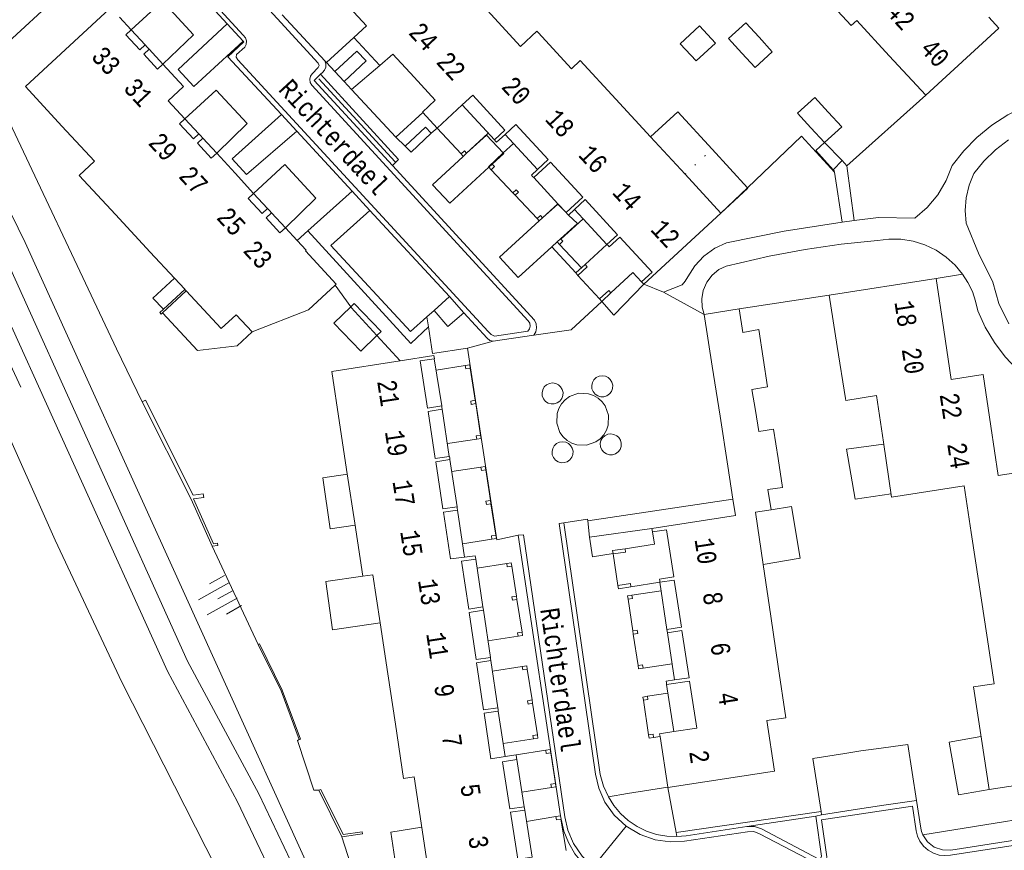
# Model space of a CAD drawing. Header units: metres. Extents: x 196790 to 198335, y 354523 to 356036.
# Tile 38 of 105: x 197385 to 197479, y 354822 to 354901. Entities that reach past the tile are written whole.
import ezdxf

# ---------------------------------------------------------------- set-up
doc = ezdxf.new("R2010")
doc.units = ezdxf.units.M
for name, pattern in [('DGN Style 1', [1.160006, 0.00193, -1.158076]), ('DGN Style 2', [186.027128, 111.616277, -74.410851]), ('DGN Style 3', [260.437979, 186.027128, -74.410851])]:
    doc.linetypes.add(name, pattern=pattern)
for name, color, linetype, lineweight in [('afdak', 252, 'DGN Style 2', 18), ('bij- of bedrijfsgebouw', 252, 'Continuous', 18), ('carport', 252, 'Continuous', 18), ('cultuurscheiding', 252, 'Continuous', 18), ('heg of haag', 252, 'Continuous', 18), ('hoofdgebouw', 252, 'Continuous', 18), ('hoofdgebouw maaiveld', 252, 'Continuous', 18), ('huisnummer BAG', 252, 'Continuous', 18), ('kant keiverharding', 252, 'Continuous', 18), ('kant klinkerverharding', 252, 'Continuous', 18), ('kant muur (extern)', 252, 'Continuous', 18), ('kant stolverharding', 252, 'Continuous', 18), ('kant tegelverharding', 252, 'Continuous', 18), ('kant water', 252, 'Continuous', 18), ('molgoot', 252, 'DGN Style 3', 18), ('overbouw', 252, 'Continuous', 18), ('overige afscheidingen', 252, 'Continuous', 18), ('schutting', 252, 'Continuous', 18), ('straatnaam', 252, 'Continuous', 18), ('T22_brandgang', 252, 'DGN Style 2', 18), ('taludsymbool', 252, 'Continuous', 18), ('tuinhuis', 252, 'DGN Style 2', 18), ('tussenmuur WOZ', 252, 'DGN Style 1', 18), ('vlakafsluiter grijs', 252, 'DGN Style 2', 18), ('vlakafsluiter groen', 252, 'DGN Style 2', 18)]:
    doc.layers.add(name, color=color, linetype=linetype, lineweight=lineweight)
doc.styles.add('Style-Courier New', font='cour.ttf')

# ---------------------------------------------------------------- blocks, each defined once
blk = doc.blocks.new('TA')
at = {"layer": 'taludsymbool', "linetype": 'Continuous', "lineweight": 0}
for p, q in [((-0.5, 0), (-0.5, -0.5)), ((-0.25, 0), (-0.25, -1)), ((0, 0), (0, -0.5)), ((0.25, 0), (0.25, -1)), ((0.5, 0), (0.5, -0.5))]:
    blk.add_line(p, q, dxfattribs=at)

msp = doc.modelspace()

# ---------------------------------------------------------------- linework, layer by layer
at = {"layer": 'afdak'}
msp.add_line((197451.118, 354888.916), (197454.466, 354885.263), dxfattribs=at)
at = {"layer": 'afdak', "flags": 128}
for points in [[(197445.261, 354890.105), (197447.853, 354892.48), (197451.118, 354888.916)], [(197454.466, 354885.263), (197454.512, 354885.212), (197451.944, 354882.859)], [(197399.022, 354873.719), (197398.037, 354874.792), (197400.077, 354876.663)], [(197399.022, 354873.719), (197398.682, 354873.404), (197398.818, 354873.257), (197398.957, 354873.386)], [(197398.957, 354873.386), (197402.276, 354869.809), (197406.028, 354870.241), (197407.463, 354871.566)], [(197468.101, 354856.194), (197464.688, 354855.693), (197463.877, 354860.431), (197467.39, 354860.931)], [(197416.486, 354858.082), (197414.154, 354857.72), (197414.846, 354852.869), (197417.218, 354853.237)], [(197455.967, 354849.49), (197459.478, 354850.09), (197458.638, 354855.008), (197456.713, 354854.679)], [(197417.95, 354848.391), (197414.446, 354847.886), (197415.085, 354843.288), (197419.595, 354843.961)], [(197477.394, 354828.147), (197474.485, 354827.631), (197473.598, 354832.629), (197476.629, 354833.167)], [(197423.564, 354824.548), (197420.599, 354824.1), (197421.291, 354819.512), (197424.257, 354819.96)]]:
    msp.add_lwpolyline(points, dxfattribs=at)
at = {"layer": 'bij- of bedrijfsgebouw'}
for p, q in [((197461.761, 354889.562), (197460.483, 354890.946)), ((197450.37, 354873.233), (197453.672, 354873.759)), ((197453.672, 354873.759), (197454.031, 354871.505)), ((197451.126, 354868.335), (197450.37, 354873.233)), ((197451.858, 354863.587), (197451.126, 354868.335)), ((197452.592, 354858.833), (197451.858, 354863.587)), ((197453.077, 354855.688), (197452.592, 354858.833)), ((197453.317, 354854.134), (197453.077, 354855.688)), ((197463.719, 354831.556), (197460.678, 354831.076)), ((197469.692, 354832.422), (197466.666, 354831.996)), ((197470.501, 354827.108), (197469.692, 354832.422)), ((197460.678, 354831.076), (197461.444, 354826.047)), ((197467.421, 354826.639), (197470.501, 354827.108)), ((197461.444, 354826.047), (197461.491, 354825.736)), ((197461.491, 354825.736), (197464.503, 354826.195)), ((197464.503, 354826.195), (197467.421, 354826.639))]:
    msp.add_line(p, q, dxfattribs=at)
at = {"layer": 'bij- of bedrijfsgebouw', "flags": 128}
for points in [[(197453.929, 354898.044), (197452.666, 354899.423), (197454.307, 354900.923), (197455.565, 354899.544)], [(197455.565, 354899.544), (197456.822, 354898.165), (197455.191, 354896.665), (197453.929, 354898.044)], [(197460.483, 354890.946), (197459.205, 354892.329), (197460.846, 354893.839), (197462.13, 354892.445)], [(197462.13, 354892.445), (197463.414, 354891.051), (197461.761, 354889.562)], [(197455.966, 354869.082), (197455.552, 354871.806), (197454.031, 354871.505)], [(197455.211, 354864.105), (197454.893, 354866.095), (197456.379, 354866.357), (197455.966, 354869.082)], [(197457.367, 354859.57), (197456.945, 354862.334), (197455.528, 354862.114), (197455.211, 354864.105)], [(197457.367, 354859.57), (197457.789, 354856.805), (197456.404, 354856.618), (197456.713, 354854.679), (197455.238, 354854.452)], [(197466.666, 354831.996), (197465.221, 354831.793), (197463.719, 354831.556)]]:
    msp.add_lwpolyline(points, dxfattribs=at)
at = {"layer": 'carport'}
for p, q in [((197425.006, 354890.921), (197427.276, 354888.471)), ((197427.809, 354888.529), (197429.862, 354890.432)), ((197432.244, 354889.467), (197431.282, 354888.562)), ((197427.276, 354888.471), (197427.494, 354888.237)), ((197427.494, 354888.237), (197427.809, 354888.529)), ((197429.912, 354887.208), (197430.13, 354886.973)), ((197430.13, 354886.973), (197432.202, 354884.776)), ((197432.202, 354884.776), (197432.419, 354884.541)), ((197432.419, 354884.541), (197434.491, 354882.344)), ((197436.454, 354883.717), (197435.024, 354882.401)), ((197434.491, 354882.344), (197434.709, 354882.109)), ((197434.709, 354882.109), (197435.024, 354882.401)), ((197436.753, 354880.387), (197438.864, 354882.314)), ((197436.729, 354880.413), (197436.414, 354880.121)), ((197436.753, 354880.387), (197436.729, 354880.413)), ((197436.414, 354880.121), (197436.632, 354879.886)), ((197436.632, 354879.886), (197438.697, 354877.665)), ((197424.906, 354867.95), (197427.673, 354868.378)), ((197428.149, 354868.131), (197428.62, 354865.082)), ((197428.672, 354864.766), (197428.62, 354865.082)), ((197428.672, 354864.766), (197429.134, 354861.782)), ((197425.98, 354860.966), (197428.762, 354861.397)), ((197426.396, 354858.313), (197429.156, 354858.74)), ((197429.632, 354858.493), (197430.069, 354855.578)), ((197430.12, 354855.262), (197430.069, 354855.578)), ((197430.12, 354855.262), (197430.583, 354852.278)), ((197427.41, 354851.459), (197430.211, 354851.893)), ((197428.806, 354849.131), (197431.618, 354849.589)), ((197432.094, 354849.343), (197432.534, 354846.488)), ((197446.276, 354847.005), (197443.502, 354846.573)), ((197432.586, 354846.172), (197432.534, 354846.488)), ((197432.586, 354846.172), (197433.068, 354843.069)), ((197443.125, 354846.191), (197443.58, 354843.205)), ((197443.58, 354843.205), (197443.628, 354842.889)), ((197443.628, 354842.889), (197444.082, 354839.903)), ((197429.831, 354842.24), (197432.695, 354842.684)), ((197447.314, 354840.07), (197444.555, 354839.653)), ((197433.087, 354839.814), (197430.253, 354839.375)), ((197434.015, 354836.637), (197433.563, 354839.567)), ((197444.962, 354836.984), (197446.913, 354837.287)), ((197434.067, 354836.321), (197434.015, 354836.637)), ((197434.529, 354833.337), (197434.067, 354836.321)), ((197444.585, 354836.601), (197445.085, 354833.319)), ((197431.267, 354832.505), (197434.157, 354832.952)), ((197445.558, 354833.069), (197446.171, 354833.165)), ((197435.314, 354831.859), (197432.498, 354831.42)), ((197435.788, 354831.609), (197436.24, 354828.713)), ((197433.056, 354827.893), (197435.864, 354828.331)), ((197436.291, 354825.563), (197433.489, 354825.106)), ((197436.715, 354825.632), (197436.291, 354825.563)), ((197436.767, 354825.316), (197436.715, 354825.632)), ((197436.737, 354825.311), (197436.767, 354825.316)), ((197436.737, 354825.311), (197437.253, 354822.336))]:
    msp.add_line(p, q, dxfattribs=at)
at = {"layer": 'carport', "flags": 128}
for points in [[(197395.976, 354900.245), (197398.933, 354902.978), (197401.87, 354899.787), (197398.989, 354896.984)], [(197401.075, 354891.803), (197404.033, 354894.536), (197406.97, 354891.345), (197404.088, 354888.542)], [(197431.282, 354888.562), (197429.879, 354887.243), (197429.912, 354887.208)], [(197407.595, 354884.727), (197410.553, 354887.46), (197413.489, 354884.269), (197410.608, 354881.466)], [(197427.673, 354868.378), (197428.097, 354868.447), (197428.149, 354868.131)], [(197428.762, 354861.397), (197429.186, 354861.466), (197429.134, 354861.782)], [(197429.156, 354858.74), (197429.58, 354858.809), (197429.632, 354858.493)], [(197430.211, 354851.893), (197430.635, 354851.962), (197430.583, 354852.278)], [(197431.618, 354849.589), (197432.043, 354849.659), (197432.094, 354849.343)], [(197443.502, 354846.573), (197443.077, 354846.507), (197443.125, 354846.191)], [(197432.695, 354842.684), (197433.12, 354842.753), (197433.068, 354843.069)], [(197433.087, 354839.814), (197433.511, 354839.883), (197433.563, 354839.567)], [(197444.555, 354839.653), (197444.131, 354839.587), (197444.082, 354839.903)], [(197444.962, 354836.984), (197444.537, 354836.917), (197444.585, 354836.601)], [(197434.157, 354832.952), (197434.581, 354833.021), (197434.529, 354833.337)], [(197445.085, 354833.319), (197445.133, 354833.003), (197445.558, 354833.069)], [(197435.314, 354831.859), (197435.739, 354831.925), (197435.788, 354831.609)], [(197435.864, 354828.331), (197436.289, 354828.397), (197436.24, 354828.713)]]:
    msp.add_lwpolyline(points, dxfattribs=at)
at = {"layer": 'cultuurscheiding', "flags": 128}
msp.add_lwpolyline([(197372.903, 354903.502), (197373.927, 354903.089), (197376.534, 354899.181), (197385.918, 354880.061), (197416.227, 354813.225), (197418.553, 354809.875)], dxfattribs=at)
at = {"layer": 'heg of haag'}
for p, q in [((197421.025, 354887.714), (197413.765, 354895.59)), ((197394.591, 354869.978), (197397.014, 354864.944))]:
    msp.add_line(p, q, dxfattribs=at)
at = {"layer": 'heg of haag', "flags": 128}
msp.add_lwpolyline([(197412.735, 354881.165), (197422.503, 354870.462), (197424.184, 354872.045)], dxfattribs=at)
at = {"layer": 'hoofdgebouw'}
for p, q in [((197432.93, 354898.675), (197429.76, 354902.115)), ((197395.976, 354900.245), (197394.853, 354901.46)), ((197464.839, 354901.139), (197467.928, 354897.79)), ((197417.109, 354899.514), (197418.338, 354898.187)), ((197397.292, 354898.82), (197397.494, 354898.602)), ((197397.494, 354898.602), (197397.672, 354898.409)), ((197418.338, 354898.187), (197419.566, 354896.86)), ((197467.928, 354897.79), (197471.393, 354894.034)), ((197401.075, 354891.803), (197399.474, 354893.523)), ((197427.38, 354893.121), (197428.383, 354894.051)), ((197445.261, 354890.105), (197441.984, 354893.659)), ((197389.395, 354891.115), (197392.481, 354887.776)), ((197402.392, 354890.378), (197402.553, 354890.203)), ((197402.553, 354890.203), (197402.772, 354889.967)), ((197430.439, 354889.807), (197430.547, 354889.69)), ((197448.549, 354886.54), (197445.261, 354890.105)), ((197405.83, 354886.639), (197404.088, 354888.542)), ((197407.595, 354884.727), (197405.83, 354886.639)), ((197434.075, 354886.34), (197434.183, 354886.223)), ((197451.944, 354882.859), (197448.549, 354886.54)), ((197409.108, 354883.09), (197408.912, 354883.302)), ((197409.108, 354883.09), (197409.292, 354882.891)), ((197437.468, 354882.664), (197438.046, 354883.198)), ((197394.472, 354882.706), (197397.764, 354879.157)), ((197437.251, 354882.899), (197437.359, 354882.782)), ((197437.359, 354882.782), (197437.468, 354882.664)), ((197444.618, 354876.096), (197451.944, 354882.859)), ((197410.608, 354881.466), (197411.722, 354880.257)), ((197441.13, 354879.875), (197441.235, 354879.761)), ((197472.369, 354876.628), (197462.233, 354875.069)), ((197473.096, 354871.774), (197472.369, 354876.628)), ((197401.05, 354875.615), (197401.057, 354875.607)), ((197401.057, 354875.607), (197401.193, 354875.461)), ((197415.343, 354876.021), (197412.809, 354873.679)), ((197444.408, 354876.323), (197444.618, 354876.096)), ((197462.233, 354875.069), (197462.99, 354870.197)), ((197473.803, 354867.057), (197473.096, 354871.774)), ((197462.99, 354870.197), (197463.757, 354865.257)), ((197421.512, 354868.831), (197415.014, 354867.822)), ((197415.014, 354867.822), (197415.749, 354862.955)), ((197466.7, 354865.529), (197467.363, 354861.114)), ((197425.467, 354864.411), (197425.447, 354864.542)), ((197425.495, 354864.226), (197425.467, 354864.411)), ((197415.749, 354862.955), (197416.481, 354858.114)), ((197477.562, 354862.641), (197478.275, 354857.939)), ((197426.223, 354859.449), (197426.201, 354859.595)), ((197417.191, 354853.414), (197416.481, 354858.114)), ((197475.028, 354856.963), (197475.7, 354852.522)), ((197426.926, 354854.844), (197426.907, 354854.969)), ((197426.955, 354854.653), (197426.926, 354854.844)), ((197453.317, 354854.134), (197445.395, 354852.897)), ((197455.238, 354854.452), (197455.967, 354849.49)), ((197445.395, 354852.897), (197445.439, 354852.598)), ((197475.7, 354852.522), (197476.449, 354847.572)), ((197428.675, 354850.008), (197428.651, 354850.166)), ((197455.967, 354849.49), (197456.688, 354844.587)), ((197418.907, 354848.529), (197419.595, 354843.961)), ((197446.157, 354847.802), (197446.131, 354847.977)), ((197476.449, 354847.572), (197477.174, 354842.783)), ((197429.378, 354845.31), (197429.355, 354845.465)), ((197429.401, 354845.15), (197429.378, 354845.31)), ((197419.595, 354843.961), (197420.324, 354839.125)), ((197456.688, 354844.587), (197457.39, 354839.807)), ((197446.849, 354843.176), (197446.826, 354843.332)), ((197446.873, 354843.016), (197446.849, 354843.176)), ((197477.174, 354842.783), (197477.87, 354838.182)), ((197430.084, 354840.525), (197430.061, 354840.682)), ((197430.107, 354840.366), (197430.084, 354840.525)), ((197420.324, 354839.125), (197421.044, 354834.35)), ((197446.792, 354838.094), (197446.765, 354838.261)), ((197477.87, 354838.182), (197475.911, 354837.88)), ((197475.911, 354837.88), (197476.668, 354832.914)), ((197430.789, 354835.746), (197430.766, 354835.899)), ((197430.813, 354835.583), (197430.789, 354835.746)), ((197447.461, 354833.631), (197449.649, 354833.966)), ((197432.583, 354830.972), (197432.549, 354831.15)), ((197422.841, 354829.344), (197423.503, 354824.954)), ((197446.91, 354828.327), (197446.904, 354828.358)), ((197433.298, 354826.325), (197433.271, 354826.493)), ((197433.32, 354826.179), (197433.298, 354826.325)), ((197424.226, 354820.163), (197423.503, 354824.954))]:
    msp.add_line(p, q, dxfattribs=at)
at = {"layer": 'hoofdgebouw', "flags": 128}
for points in [[(197460.904, 354904.365), (197464.318, 354900.661), (197464.839, 354901.139)], [(197416.272, 354902.821), (197418.307, 354900.618), (197417.109, 354899.514)], [(197393.896, 354902.231), (197385.926, 354894.867), (197389.395, 354891.115)], [(197471.393, 354894.034), (197478.336, 354900.41), (197477.379, 354901.441)], [(197437.755, 354896.548), (197434.586, 354899.982), (197434.474, 354900.106), (197432.93, 354898.675)], [(197419.566, 354896.86), (197420.797, 354897.928), (197422.816, 354895.753)], [(197399.474, 354893.523), (197400.933, 354894.881), (197398.989, 354896.984)], [(197441.984, 354893.659), (197438.6, 354897.328), (197437.755, 354896.548)], [(197422.816, 354895.753), (197424.835, 354893.578), (197423.632, 354892.447), (197423.665, 354892.41)], [(197427.38, 354893.121), (197425.006, 354890.921), (197423.665, 354892.41)], [(197430.547, 354889.69), (197430.656, 354889.572), (197431.461, 354890.314)], [(197392.481, 354887.776), (197391.023, 354886.424), (197394.472, 354882.706)], [(197434.54, 354886.987), (197433.966, 354886.457), (197434.075, 354886.34)], [(197411.722, 354880.257), (197412.575, 354879.333), (197412.5, 354879.26), (197415.424, 354876.096), (197415.343, 354876.021)], [(197397.764, 354879.157), (197400.077, 354876.663), (197401.05, 354875.615)], [(197401.193, 354875.461), (197404.512, 354871.883), (197405.947, 354873.208)], [(197412.809, 354873.679), (197407.463, 354871.566), (197405.947, 354873.208)], [(197424.737, 354869.017), (197424.754, 354869.02), (197424.707, 354869.327), (197421.512, 354868.831)], [(197477.562, 354862.641), (197476.821, 354867.527), (197473.803, 354867.057)], [(197463.757, 354865.257), (197463.785, 354865.078), (197466.7, 354865.529)], [(197475.028, 354856.963), (197468.145, 354855.898), (197467.363, 354861.114)], [(197426.201, 354859.595), (197426.177, 354859.756), (197426.16, 354859.753)], [(197478.275, 354857.939), (197485.5, 354859.063), (197485.549, 354858.747)], [(197418.907, 354848.529), (197417.95, 354848.391), (197417.191, 354853.414)], [(197427.591, 354850.189), (197428.627, 354850.324), (197428.651, 354850.166)], [(197457.39, 354839.807), (197458.103, 354834.955), (197456.302, 354834.685)], [(197446.765, 354838.261), (197446.738, 354838.412), (197447.544, 354838.534)], [(197456.302, 354834.685), (197457.037, 354829.875), (197446.91, 354828.327)], [(197486.783, 354834.444), (197487.55, 354829.694), (197477.394, 354828.147), (197476.668, 354832.914)], [(197421.044, 354834.35), (197421.821, 354829.19), (197422.841, 354829.344)], [(197446.904, 354828.358), (197446.171, 354833.165), (197446.13, 354833.428), (197447.461, 354833.631)], [(197431.459, 354831.256), (197432.498, 354831.42), (197432.549, 354831.15)]]:
    msp.add_lwpolyline(points, dxfattribs=at)
at = {"layer": 'hoofdgebouw maaiveld', "flags": 128}
for points in [[(197395.976, 354900.245), (197395.462, 354899.77), (197396.778, 354898.345), (197397.292, 354898.82)], [(197397.672, 354898.409), (197397.158, 354897.934), (197398.475, 354896.509), (197398.989, 354896.984)], [(197428.383, 354894.051), (197431.445, 354890.735), (197430.439, 354889.807)], [(197401.075, 354891.803), (197400.561, 354891.328), (197401.878, 354889.903), (197402.392, 354890.378)], [(197431.461, 354890.314), (197432.483, 354891.258), (197435.558, 354887.927), (197434.54, 354886.987)], [(197402.772, 354889.967), (197402.258, 354889.492), (197403.574, 354888.067), (197404.088, 354888.542)], [(197434.183, 354886.223), (197435.775, 354887.692), (197438.843, 354884.369), (197437.251, 354882.899)], [(197407.595, 354884.727), (197407.081, 354884.252), (197408.398, 354882.827), (197408.912, 354883.302)], [(197438.046, 354883.198), (197439.06, 354884.134), (197442.135, 354880.803), (197441.13, 354879.875)], [(197409.292, 354882.891), (197408.778, 354882.416), (197410.094, 354880.991), (197410.608, 354881.466)], [(197444.408, 354876.323), (197445.413, 354877.251), (197442.345, 354880.575), (197441.34, 354879.647), (197441.235, 354879.761)], [(197425.447, 354864.542), (197424.092, 354864.336), (197423.409, 354868.815), (197424.737, 354869.017)], [(197426.16, 354859.753), (197424.832, 354859.551), (197424.15, 354864.021), (197425.495, 354864.226)], [(197426.907, 354854.969), (197425.562, 354854.764), (197424.879, 354859.244), (197426.223, 354859.449)], [(197427.591, 354850.189), (197426.283, 354850.026), (197425.61, 354854.448), (197426.955, 354854.653)], [(197445.439, 354852.598), (197446.782, 354852.799), (197447.464, 354848.321), (197446.11, 354848.118), (197446.131, 354847.977)], [(197429.355, 354845.465), (197428.004, 354845.266), (197427.335, 354849.803), (197428.675, 354850.008)], [(197446.826, 354843.332), (197448.192, 354843.536), (197447.512, 354848.005), (197446.157, 354847.802)], [(197430.061, 354840.682), (197428.709, 354840.482), (197428.05, 354844.951), (197429.401, 354845.15)], [(197447.544, 354838.534), (197448.922, 354838.742), (197448.239, 354843.221), (197446.873, 354843.016)], [(197430.766, 354835.899), (197429.415, 354835.699), (197428.756, 354840.166), (197430.107, 354840.366)], [(197449.649, 354833.966), (197448.97, 354838.426), (197446.792, 354838.094)], [(197431.459, 354831.256), (197430.111, 354831.037), (197429.47, 354835.385), (197430.813, 354835.583)], [(197433.271, 354826.493), (197431.916, 354826.287), (197431.215, 354830.755), (197432.583, 354830.972)], [(197434.024, 354821.714), (197432.665, 354821.514), (197431.965, 354825.98), (197433.32, 354826.179)]]:
    msp.add_lwpolyline(points, dxfattribs=at)
at = {"layer": 'kant keiverharding', "flags": 128}
for points in [[(197441.442, 354867.056), (197441.6, 354866.801), (197441.675, 354866.511), (197441.66, 354866.211), (197441.557, 354865.929), (197441.376, 354865.691), (197441.131, 354865.517), (197440.846, 354865.423), (197440.546, 354865.418), (197440.258, 354865.502), (197440.008, 354865.668), (197439.819, 354865.901), (197439.707, 354866.179), (197439.682, 354866.478), (197439.748, 354866.771), (197439.897, 354867.031), (197440.117, 354867.235), (197440.387, 354867.365), (197440.684, 354867.409), (197440.98, 354867.363), (197441.25, 354867.231), (197441.442, 354867.056)], [(197436.728, 354866.371), (197436.886, 354866.116), (197436.961, 354865.826), (197436.946, 354865.526), (197436.843, 354865.244), (197436.662, 354865.006), (197436.417, 354864.832), (197436.132, 354864.738), (197435.832, 354864.733), (197435.544, 354864.817), (197435.294, 354864.983), (197435.105, 354865.216), (197434.993, 354865.494), (197434.968, 354865.793), (197435.034, 354866.086), (197435.183, 354866.346), (197435.403, 354866.55), (197435.673, 354866.68), (197435.97, 354866.724), (197436.266, 354866.678), (197436.536, 354866.546), (197436.728, 354866.371)], [(197436.356, 354862.908), (197436.39, 354863.84), (197436.551, 354864.316), (197436.81, 354864.758), (197437.154, 354865.138), (197437.56, 354865.434), (197438.439, 354865.745), (197439.371, 354865.711), (197439.847, 354865.55), (197440.289, 354865.291), (197440.669, 354864.947), (197440.965, 354864.541), (197441.276, 354863.662), (197441.242, 354862.73), (197441.081, 354862.254), (197440.822, 354861.812), (197440.478, 354861.432), (197440.072, 354861.136), (197439.193, 354860.825), (197438.261, 354860.859), (197437.785, 354861.02), (197437.343, 354861.279), (197436.963, 354861.623), (197436.667, 354862.029), (197436.356, 354862.908)], [(197442.253, 354861.543), (197442.411, 354861.288), (197442.486, 354860.998), (197442.471, 354860.698), (197442.368, 354860.416), (197442.187, 354860.178), (197441.942, 354860.004), (197441.657, 354859.91), (197441.357, 354859.905), (197441.069, 354859.989), (197440.819, 354860.155), (197440.63, 354860.388), (197440.518, 354860.666), (197440.493, 354860.965), (197440.559, 354861.258), (197440.708, 354861.518), (197440.928, 354861.722), (197441.198, 354861.852), (197441.495, 354861.896), (197441.791, 354861.85), (197442.061, 354861.718), (197442.253, 354861.543)], [(197437.676, 354860.795), (197437.834, 354860.54), (197437.909, 354860.25), (197437.894, 354859.95), (197437.791, 354859.668), (197437.61, 354859.43), (197437.365, 354859.256), (197437.08, 354859.162), (197436.78, 354859.157), (197436.492, 354859.241), (197436.242, 354859.407), (197436.053, 354859.64), (197435.941, 354859.918), (197435.916, 354860.217), (197435.982, 354860.51), (197436.131, 354860.77), (197436.351, 354860.974), (197436.621, 354861.104), (197436.918, 354861.148), (197437.214, 354861.102), (197437.484, 354860.97), (197437.676, 354860.795)]]:
    msp.add_lwpolyline(points, dxfattribs=at)
at = {"layer": 'kant klinkerverharding'}
for p, q in [((197405.091, 354900.812), (197400.132, 354906.22)), ((197410.303, 354901.678), (197414.347, 354897.313)), ((197406.609, 354899.157), (197405.091, 354900.812)), ((197417.109, 354899.514), (197414.512, 354897.135)), ((197414.512, 354897.135), (197414.347, 354897.313)), ((197415.288, 354896.298), (197416.177, 354895.338)), ((197416.869, 354894.591), (197419.566, 354896.86)), ((197421.082, 354890.044), (197416.869, 354894.591)), ((197423.665, 354892.41), (197421.082, 354890.044)), ((197411.684, 354890.619), (197410.228, 354892.196)), ((197416.937, 354884.932), (197411.684, 354890.619)), ((197421.972, 354889.195), (197423.899, 354891.007)), ((197423.899, 354891.007), (197424.436, 354890.444)), ((197463.448, 354882.002), (197462.72, 354886.725)), ((197464.594, 354882.151), (197463.901, 354887.329)), ((197412.735, 354881.165), (197416.937, 354884.932)), ((197418.633, 354883.095), (197416.937, 354884.932)), ((197418.633, 354883.095), (197426.178, 354874.927)), ((197411.722, 354880.257), (197412.735, 354881.165)), ((197436.414, 354880.121), (197435.901, 354879.653)), ((197435.901, 354879.653), (197438.163, 354877.171)), ((197444.618, 354876.096), (197446.504, 354875.339)), ((197426.178, 354874.927), (197424.716, 354873.605)), ((197426.178, 354874.927), (197427.552, 354873.37)), ((197424.716, 354873.605), (197424.037, 354872.991)), ((197424.184, 354872.045), (197424.037, 354872.991)), ((197427.552, 354873.37), (197429.766, 354870.977)), ((197430.329, 354870.702), (197434.193, 354871.263)), ((197439.312, 354853.634), (197453.077, 354855.688)), ((197439.312, 354853.634), (197439.485, 354852.08)), ((197432.71, 354852.27), (197436.715, 354825.632)), ((197461.491, 354825.736), (197460.938, 354825.614))]:
    msp.add_line(p, q, dxfattribs=at)
at = {"layer": 'kant klinkerverharding', "flags": 128}
for points in [[(197406.609, 354899.157), (197401.918, 354894.88), (197400.418, 354896.468), (197405.091, 354900.812)], [(197410.228, 354892.196), (197405.159, 354897.683), (197406.659, 354899.102), (197406.609, 354899.157)], [(197416.177, 354895.338), (197418.274, 354897.31), (197417.4, 354898.223), (197415.288, 354896.298)], [(197414.347, 354897.313), (197414.457, 354897.033), (197414.455, 354896.71), (197414.33, 354896.411), (197414.119, 354896.197), (197413.937, 354896.032)], [(197420.772, 354887.366), (197413.349, 354895.454), (197413.937, 354896.032)], [(197420.772, 354887.366), (197421.351, 354887.936), (197413.937, 354896.032)], [(197485.99, 354894.286), (197484.248, 354894.051), (197482.51, 354893.621), (197480.809, 354892.996), (197479.178, 354892.181), (197477.647, 354891.189), (197476.245, 354890.042), (197474.992, 354888.763), (197473.905, 354887.381), (197473.332, 354885.941), (197472.531, 354884.592), (197471.528, 354883.386), (197470.364, 354882.363), (197466.893, 354882.418), (197464.594, 354882.151)], [(197410.228, 354892.196), (197405.553, 354888.003), (197406.928, 354886.502), (197411.684, 354890.619)], [(197424.436, 354890.444), (197422.534, 354888.62), (197421.972, 354889.195)], [(197427.809, 354888.529), (197429.707, 354890.264), (197431.282, 354888.562)], [(197479.28, 354872.328), (197478.33, 354874.266), (197477.749, 354876.309), (197476.394, 354879.062), (197475.226, 354881.9), (197475.134, 354883.098), (197475.228, 354884.31), (197475.507, 354885.493), (197475.958, 354886.607), (197476.912, 354887.774), (197478.011, 354888.848), (197479.242, 354889.803)], [(197431.282, 354888.562), (197431.332, 354888.509), (197430.227, 354887.5)], [(197429.912, 354887.208), (197426.204, 354883.792), (197424.582, 354885.55), (197427.494, 354888.237)], [(197463.461, 354887.86), (197463.899, 354887.348), (197463.901, 354887.329)], [(197434.193, 354871.263), (197434.368, 354871.589), (197434.441, 354871.969), (197434.394, 354872.354), (197434.241, 354872.691), (197420.772, 354887.366)], [(197462.72, 354886.725), (197462.698, 354886.865), (197462.604, 354886.946)], [(197424.037, 354872.991), (197422.476, 354871.607), (197414.935, 354879.78), (197418.633, 354883.095)], [(197437.251, 354882.899), (197436.45, 354883.695), (197435.024, 354882.401)], [(197435.901, 354879.653), (197432.704, 354876.739), (197430.93, 354878.664), (197434.709, 354882.109)], [(197436.729, 354880.413), (197438.319, 354881.855), (197437.468, 354882.664)], [(197446.504, 354875.339), (197448.256, 354876.047), (197448.551, 354876.404), (197448.789, 354876.814), (197449.467, 354877.853), (197450.336, 354878.767), (197451.358, 354879.507), (197452.479, 354880.039), (197457.943, 354881.137), (197463.448, 354882.002)], [(197474.882, 354877.053), (197474.174, 354877.903), (197473.33, 354878.669), (197472.365, 354879.321), (197471.306, 354879.832), (197470.184, 354880.184), (197469.035, 354880.369), (197467.895, 354880.389), (197466.797, 354880.254), (197463.357, 354879.899), (197459.931, 354879.402), (197456.529, 354878.765), (197452.457, 354877.823), (197451.755, 354877.485), (197451.114, 354876.968), (197450.6, 354876.294), (197450.263, 354875.516), (197450.125, 354874.703), (197450.173, 354873.926), (197450.37, 354873.233)], [(197485.101, 354862.436), (197484.939, 354863.309), (197484.161, 354864.533), (197483.199, 354865.639), (197482.08, 354866.588), (197480.847, 354867.351), (197480.091, 354867.973), (197478.926, 354869.203), (197477.897, 354870.561), (197477.024, 354872.025), (197476.321, 354873.566), (197476.119, 354874.492), (197475.808, 354875.395), (197475.392, 354876.254), (197474.882, 354877.053)], [(197444.618, 354876.096), (197441.783, 354873.157), (197440.63, 354874.467)], [(197424.716, 354873.605), (197426.04, 354872.079), (197427.552, 354873.37)], [(197427.89, 354870.021), (197424.575, 354869.519), (197424.184, 354872.045)], [(197429.766, 354870.977), (197430.014, 354870.772), (197430.329, 354870.702)], [(197432.71, 354852.27), (197430.663, 354851.848), (197427.89, 354870.021)], [(197437.036, 354853.447), (197439.287, 354853.796), (197439.312, 354853.634)], [(197437.036, 354853.447), (197440.488, 354829.556), (197440.802, 354828.46), (197441.28, 354827.426)], [(197439.485, 354852.08), (197439.76, 354850.226), (197441.705, 354850.541)], [(197446.904, 354828.358), (197443.091, 354827.755), (197441.28, 354827.426)], [(197447.761, 354823.674), (197446.81, 354823.711), (197445.845, 354823.88), (197444.895, 354824.188), (197443.988, 354824.63), (197443.153, 354825.196), (197442.413, 354825.867), (197441.785, 354826.619), (197441.28, 354827.426)], [(197470.501, 354827.108), (197470.917, 354824.477), (197470.992, 354824.15), (197471.109, 354823.836)], [(197493.785, 354827.655), (197493.227, 354826.683), (197492.416, 354825.857), (197491.419, 354825.267), (197490.342, 354824.958), (197473.777, 354822.392), (197472.988, 354822.396), (197472.2, 354822.665), (197471.544, 354823.177), (197471.109, 354823.836)], [(197436.767, 354825.316), (197437.031, 354824.196), (197437.471, 354823.09), (197438.086, 354822.038), (197438.865, 354821.082), (197439.781, 354820.257), (197440.801, 354819.59), (197441.884, 354819.096), (197442.995, 354818.776)], [(197454.402, 354824.634), (197455.125, 354824.628), (197455.809, 354824.396), (197461.16, 354821.565), (197461.4, 354821.58), (197461.495, 354821.801), (197460.938, 354825.614)], [(197454.402, 354824.634), (197448.635, 354823.753), (197448.199, 354823.7), (197447.761, 354823.674)]]:
    msp.add_lwpolyline(points, dxfattribs=at)
at = {"layer": 'kant muur (extern)'}
for p, q in [((197427.276, 354888.471), (197427.494, 354888.237)), ((197427.494, 354888.237), (197427.809, 354888.529)), ((197430.227, 354887.5), (197429.912, 354887.208)), ((197429.912, 354887.208), (197430.13, 354886.973)), ((197432.202, 354884.776), (197432.419, 354884.541)), ((197434.491, 354882.344), (197434.709, 354882.109)), ((197434.709, 354882.109), (197435.024, 354882.401)), ((197436.729, 354880.413), (197436.414, 354880.121)), ((197436.753, 354880.387), (197436.729, 354880.413)), ((197436.414, 354880.121), (197436.632, 354879.886)), ((197401.057, 354875.607), (197399.022, 354873.719)), ((197398.957, 354873.386), (197401.193, 354875.461)), ((197428.672, 354864.766), (197428.62, 354865.082)), ((197430.12, 354855.262), (197430.069, 354855.578)), ((197432.586, 354846.172), (197432.534, 354846.488)), ((197443.58, 354843.205), (197443.628, 354842.889)), ((197434.067, 354836.321), (197434.015, 354836.637)), ((197413.789, 354828.058), (197415.965, 354823.64)), ((197436.715, 354825.632), (197436.291, 354825.563)), ((197436.767, 354825.316), (197436.715, 354825.632)), ((197436.737, 354825.311), (197436.767, 354825.316)), ((197415.965, 354823.64), (197415.971, 354823.641))]:
    msp.add_line(p, q, dxfattribs=at)
at = {"layer": 'kant muur (extern)', "flags": 128}
for points in [[(197427.809, 354888.529), (197427.592, 354888.764), (197427.276, 354888.471)], [(197430.13, 354886.973), (197430.445, 354887.266), (197430.227, 354887.5)], [(197432.202, 354884.776), (197432.517, 354885.068), (197432.734, 354884.834), (197432.419, 354884.541)], [(197435.024, 354882.401), (197434.806, 354882.636), (197434.491, 354882.344)], [(197436.632, 354879.886), (197436.947, 354880.179), (197436.753, 354880.387)], [(197438.379, 354876.934), (197439.26, 354877.749), (197439.044, 354877.986)], [(197440.414, 354874.703), (197441.295, 354875.518), (197441.511, 354875.282)], [(197399.022, 354873.719), (197398.682, 354873.404), (197398.818, 354873.257), (197398.957, 354873.386)], [(197427.673, 354868.378), (197428.097, 354868.447), (197428.149, 354868.131)], [(197427.673, 354868.378), (197427.724, 354868.062), (197428.149, 354868.131)], [(197403.661, 354851.23), (197404.192, 354851.297), (197404.166, 354851.505), (197403.789, 354851.458), (197401.875, 354855.72), (197402.86, 354855.861), (197402.798, 354856.205), (197401.855, 354856.07), (197397.327, 354865.101), (197397.014, 354864.944)], [(197397.014, 354864.944), (197401.658, 354855.688), (197403.661, 354851.23)], [(197428.62, 354865.082), (197428.196, 354865.013), (197428.247, 354864.697), (197428.672, 354864.766)], [(197429.134, 354861.782), (197428.71, 354861.713), (197428.762, 354861.397)], [(197428.762, 354861.397), (197429.186, 354861.466), (197429.134, 354861.782)], [(197429.156, 354858.74), (197429.58, 354858.809), (197429.632, 354858.493)], [(197429.156, 354858.74), (197429.207, 354858.424), (197429.632, 354858.493)], [(197430.069, 354855.578), (197429.644, 354855.509), (197429.696, 354855.193), (197430.12, 354855.262)], [(197430.583, 354852.278), (197430.159, 354852.209), (197430.211, 354851.893)], [(197430.211, 354851.893), (197430.635, 354851.962), (197430.583, 354852.278)], [(197442.849, 354850.992), (197442.898, 354850.676), (197441.712, 354850.493)], [(197431.618, 354849.589), (197432.043, 354849.659), (197432.094, 354849.343)], [(197431.618, 354849.589), (197431.67, 354849.274), (197432.094, 354849.343)], [(197442.173, 354847.508), (197443.359, 354847.691), (197443.408, 354847.375)], [(197443.502, 354846.573), (197443.077, 354846.507), (197443.125, 354846.191)], [(197443.125, 354846.191), (197443.55, 354846.257), (197443.502, 354846.573)], [(197432.534, 354846.488), (197432.11, 354846.419), (197432.161, 354846.103), (197432.586, 354846.172)], [(197433.068, 354843.069), (197432.644, 354843), (197432.695, 354842.684)], [(197432.695, 354842.684), (197433.12, 354842.753), (197433.068, 354843.069)], [(197443.628, 354842.889), (197444.053, 354842.955), (197444.005, 354843.271), (197443.58, 354843.205)], [(197408.033, 354841.909), (197408.141, 354841.962), (197410.309, 354837.56), (197412.029, 354832.927), (197411.917, 354832.885)], [(197411.917, 354832.885), (197410.199, 354837.512), (197408.033, 354841.909)], [(197444.082, 354839.903), (197444.507, 354839.969), (197444.555, 354839.653)], [(197433.087, 354839.814), (197433.511, 354839.883), (197433.563, 354839.567)], [(197433.087, 354839.814), (197433.138, 354839.498), (197433.563, 354839.567)], [(197444.555, 354839.653), (197444.131, 354839.587), (197444.082, 354839.903)], [(197434.015, 354836.637), (197433.591, 354836.568), (197433.642, 354836.252), (197434.067, 354836.321)], [(197444.962, 354836.984), (197444.537, 354836.917), (197444.585, 354836.601)], [(197444.962, 354836.984), (197445.01, 354836.667), (197444.585, 354836.601)], [(197434.529, 354833.337), (197434.105, 354833.268), (197434.157, 354832.952)], [(197434.157, 354832.952), (197434.581, 354833.021), (197434.529, 354833.337)], [(197445.558, 354833.069), (197445.51, 354833.385), (197445.085, 354833.319)], [(197445.085, 354833.319), (197445.133, 354833.003), (197445.558, 354833.069)], [(197435.314, 354831.859), (197435.739, 354831.925), (197435.788, 354831.609)], [(197435.314, 354831.859), (197435.363, 354831.543), (197435.788, 354831.609)], [(197415.971, 354823.641), (197417.933, 354823.917), (197417.904, 354824.125), (197416.086, 354823.869), (197413.977, 354828.151), (197413.789, 354828.058)], [(197436.24, 354828.713), (197435.815, 354828.647), (197435.864, 354828.331)], [(197435.864, 354828.331), (197436.289, 354828.397), (197436.24, 354828.713)], [(197436.291, 354825.563), (197436.342, 354825.247), (197436.737, 354825.311)]]:
    msp.add_lwpolyline(points, dxfattribs=at)
at = {"layer": 'kant stolverharding', "flags": 128}
for points in [[(197338.972, 354967.063), (197339.246, 354966.257), (197341.5, 354960.076), (197343.652, 354953.857), (197345.701, 354947.604), (197347.647, 354941.319), (197350.484, 354933.047), (197366.702, 354903.157), (197369.751, 354898.548), (197381.868, 354878.096), (197399.405, 354839.373), (197406.056, 354826.971), (197410.95, 354816.636), (197413.732, 354811.911), (197416.764, 354807.343), (197424.09, 354798.082), (197425.742, 354795.918), (197427.481, 354793.815), (197429.303, 354791.778), (197431.204, 354789.812), (197433.18, 354787.922), (197435.226, 354786.11), (197437.05, 354784.619)], [(197372.903, 354903.502), (197374.678, 354894.572), (197383.786, 354879.162), (197401.326, 354840.312), (197408.101, 354827.716), (197412.896, 354817.614), (197415.512, 354813.135), (197418.324, 354808.777), (197429.005, 354795.383), (197432.589, 354791.521), (197436.452, 354787.94), (197440.562, 354784.667), (197442.201, 354784.299)]]:
    msp.add_lwpolyline(points, dxfattribs=at)
at = {"layer": 'kant tegelverharding'}
for p, q in [((197461.761, 354889.562), (197463.461, 354887.86)), ((197462.604, 354886.946), (197460.964, 354888.788)), ((197462.604, 354886.946), (197463.461, 354887.86))]:
    msp.add_line(p, q, dxfattribs=at)
at = {"layer": 'kant water', "flags": 128}
msp.add_lwpolyline([(197410.058, 354808.861), (197395.09, 354838.322), (197388.76, 354851.814), (197377.782, 354876.424), (197355.189, 354920.366), (197346.079, 354938.021)], dxfattribs=at)
at = {"layer": 'molgoot', "flags": 128}
for points in [[(197405.958, 354897.916), (197405.947, 354897.642), (197406.083, 354897.403), (197429.854, 354871.602), (197430.125, 354871.334), (197430.467, 354871.165), (197433.618, 354871.638), (197433.778, 354871.851), (197433.846, 354872.133), (197433.792, 354872.417), (197433.643, 354872.638), (197413.109, 354895), (197412.972, 354895.25), (197412.927, 354895.551), (197412.993, 354895.847), (197413.147, 354896.087), (197413.71, 354896.662), (197413.811, 354896.868), (197413.71, 354897.075), (197397.369, 354914.923), (197394.848, 354912.622), (197406.609, 354899.728), (197406.81, 354899.5), (197406.917, 354899.19), (197406.893, 354898.863), (197406.758, 354898.591), (197405.958, 354897.916)], [(197442.944, 354824.649), (197444.268, 354823.853), (197445.696, 354823.354), (197447.134, 354823.156), (197448.501, 354823.227), (197454.478, 354824.124), (197455.071, 354824.159), (197455.616, 354823.923), (197460.904, 354821.171), (197461.269, 354820.994), (197461.667, 354821.065), (197461.949, 354821.357), (197462.005, 354821.758), (197461.494, 354825.271), (197470.122, 354826.542), (197470.484, 354824.217), (197470.608, 354823.717), (197470.839, 354823.222), (197471.178, 354822.763), (197471.614, 354822.376), (197472.121, 354822.089), (197472.664, 354821.916), (197473.208, 354821.858), (197473.721, 354821.902), (197490.166, 354824.445), (197491.003, 354824.596), (197491.843, 354824.914), (197492.637, 354825.403), (197493.334, 354826.05), (197493.889, 354826.822), (197494.276, 354827.67), (197494.486, 354828.544), (197494.532, 354829.393), (197489.783, 354860.936), (197489.511, 354861.676), (197488.951, 354862.311), (197488.194, 354862.689), (197487.408, 354862.762)], [(197437.036, 354853.447), (197436.604, 354853.38), (197440.038, 354829.594), (197440.348, 354828.261), (197440.937, 354826.934), (197441.812, 354825.7), (197442.944, 354824.649)], [(197432.71, 354852.27), (197433.209, 354852.299), (197437.123, 354825.557), (197437.419, 354824.278), (197437.966, 354823.008), (197438.77, 354821.82), (197439.805, 354820.789)]]:
    msp.add_lwpolyline(points, dxfattribs=at)
at = {"layer": 'overbouw'}
for p, q in [((197395.976, 354900.245), (197397.292, 354898.82)), ((197397.672, 354898.409), (197398.989, 354896.984)), ((197427.38, 354893.121), (197430.439, 354889.807)), ((197401.075, 354891.803), (197402.392, 354890.378)), ((197402.772, 354889.967), (197404.088, 354888.542)), ((197407.595, 354884.727), (197408.912, 354883.302)), ((197409.292, 354882.891), (197410.608, 354881.466)), ((197439.044, 354877.986), (197441.13, 354879.875)), ((197438.163, 354877.171), (197439.044, 354877.986)), ((197438.163, 354877.171), (197438.379, 354876.934)), ((197438.379, 354876.934), (197440.414, 354874.703)), ((197440.63, 354874.467), (197440.414, 354874.703)), ((197441.511, 354875.282), (197440.63, 354874.467)), ((197425.447, 354864.542), (197424.737, 354869.017)), ((197425.495, 354864.226), (197426.16, 354859.753)), ((197426.907, 354854.969), (197426.223, 354859.449)), ((197426.955, 354854.653), (197427.591, 354850.189)), ((197441.712, 354850.493), (197441.705, 354850.541)), ((197441.712, 354850.493), (197442.173, 354847.508)), ((197429.355, 354845.465), (197428.675, 354850.008)), ((197443.408, 354847.375), (197446.157, 354847.802)), ((197446.826, 354843.332), (197446.157, 354847.802)), ((197429.401, 354845.15), (197430.061, 354840.682)), ((197446.873, 354843.016), (197447.544, 354838.534)), ((197430.766, 354835.899), (197430.107, 354840.366)), ((197447.461, 354833.631), (197446.792, 354838.094)), ((197432.583, 354830.972), (197433.271, 354826.493)), ((197434.024, 354821.714), (197433.32, 354826.179))]:
    msp.add_line(p, q, dxfattribs=at)
at = {"layer": 'overbouw', "flags": 128}
for points in [[(197434.54, 354886.987), (197432.244, 354889.467), (197431.461, 354890.314)], [(197434.183, 354886.223), (197436.454, 354883.717), (197437.251, 354882.899)], [(197441.13, 354879.875), (197438.864, 354882.314), (197438.046, 354883.198)], [(197441.511, 354875.282), (197443.592, 354877.207), (197444.408, 354876.323)], [(197445.439, 354852.598), (197445.646, 354851.422), (197442.849, 354850.992)], [(197442.849, 354850.992), (197441.663, 354850.809), (197441.705, 354850.541)], [(197443.408, 354847.375), (197442.222, 354847.192), (197442.173, 354847.508)], [(197430.813, 354835.583), (197431.267, 354832.505), (197431.459, 354831.256)]]:
    msp.add_lwpolyline(points, dxfattribs=at)
at = {"layer": 'overige afscheidingen'}
for p, q in [((197471.393, 354894.034), (197463.901, 354887.329)), ((197451.944, 354882.859), (197454.466, 354885.263)), ((197474.882, 354877.053), (197472.369, 354876.628)), ((197415.343, 354876.021), (197416.812, 354873.955)), ((197462.233, 354875.069), (197453.672, 354873.759)), ((197419.299, 354871.237), (197421.512, 354868.831)), ((197439.485, 354852.08), (197445.395, 354852.897)), ((197446.91, 354828.327), (197447.691, 354824.056)), ((197460.938, 354825.614), (197454.402, 354824.634)), ((197447.691, 354824.056), (197447.761, 354823.674))]:
    msp.add_line(p, q, dxfattribs=at)
at = {"layer": 'overige afscheidingen', "flags": 128}
for points in [[(197381.868, 354896.851), (197391.106, 354905.361), (197392.094, 354904.252)], [(197454.466, 354885.263), (197459.585, 354890.141), (197462.72, 354886.725)], [(197416.812, 354873.955), (197416.863, 354873.884), (197419.299, 354871.237)]]:
    msp.add_lwpolyline(points, dxfattribs=at)
at = {"layer": 'schutting'}
for p, q in [((197381.868, 354896.851), (197394.591, 354869.978)), ((197403.661, 354851.23), (197408.033, 354841.909)), ((197461.444, 354826.047), (197447.691, 354824.056)), ((197415.971, 354823.641), (197417.455, 354818.987))]:
    msp.add_line(p, q, dxfattribs=at)
at = {"layer": 'schutting', "flags": 128}
for points in [[(197411.917, 354832.885), (197411.74, 354832.776), (197413.314, 354828.058), (197413.789, 354828.058)], [(197471.109, 354823.836), (197487.591, 354826.497), (197487.562, 354826.716)]]:
    msp.add_lwpolyline(points, dxfattribs=at)
at = {"layer": 'T22_brandgang'}
msp.add_line((197461.761, 354889.562), (197460.964, 354888.788), dxfattribs=at)
at = {"layer": 'tuinhuis'}
for p, q in [((197415.207, 354872.41), (197416.812, 354873.955)), ((197416.812, 354873.955), (197417.143, 354874.273)), ((197417.143, 354874.273), (197419.697, 354871.62)), ((197417.761, 354869.757), (197415.207, 354872.41)), ((197419.299, 354871.237), (197417.761, 354869.757)), ((197419.697, 354871.62), (197419.299, 354871.237))]:
    msp.add_line(p, q, dxfattribs=at)
at = {"layer": 'tuinhuis', "flags": 128}
msp.add_lwpolyline([(197449.914, 354900.618), (197451.425, 354898.983), (197449.595, 354897.291), (197448.084, 354898.926), (197449.914, 354900.618)], dxfattribs=at)
at = {"layer": 'tussenmuur WOZ'}
msp.add_line((197448.549, 354886.54), (197451.118, 354888.916), dxfattribs=at)
at = {"layer": 'vlakafsluiter grijs'}
for p, q in [((197414.512, 354897.135), (197415.288, 354896.298)), ((197416.177, 354895.338), (197416.869, 354894.591)), ((197424.436, 354890.444), (197425.006, 354890.921)), ((197421.082, 354890.044), (197421.972, 354889.195)), ((197463.448, 354882.002), (197464.594, 354882.151)), ((197446.504, 354875.339), (197450.37, 354873.233)), ((197427.89, 354870.021), (197430.329, 354870.702)), ((197439.805, 354820.789), (197442.944, 354824.649))]:
    msp.add_line(p, q, dxfattribs=at)
at = {"layer": 'vlakafsluiter grijs', "flags": 128}
msp.add_lwpolyline([(197440.63, 354874.467), (197437.72, 354871.775), (197434.193, 354871.263)], dxfattribs=at)
at = {"layer": 'vlakafsluiter groen', "flags": 128}
msp.add_lwpolyline([(197337.748, 354966.8), (197348.423, 354935.391), (197362.702, 354908.219), (197377.88, 354882.64), (197400.086, 354835.137), (197412.454, 354810.682), (197417.104, 354804.847)], dxfattribs=at)

# ---------------------------------------------------------------- block references
at = {"layer": 'taludsymbool', "xscale": 3.278982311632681, "yscale": 3.278982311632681, "zscale": 3.278982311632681, "rotation": 299.2463869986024}
msp.add_blockref('TA', (197405.634, 354847.025), dxfattribs=at)

# ---------------------------------------------------------------- texts
at = {"layer": 'huisnummer BAG', "style": 'Style-Courier New', "width": 0.694444}
for s, rotation, p in [('42', 312.68996, (197467.5, 354901.894)), ('24', 312.85191, (197422.212, 354899.908)), ('40', 312.68996, (197470.759, 354898.359)), ('33', 312.77093, (197392.084, 354897.629)), ('22', 312.85191, (197424.834, 354897.123)), ('31', 312.77093, (197395.148, 354894.627)), ('20', 312.85191, (197431.02, 354894.771)), ('18', 312.85191, (197435.162, 354891.701)), ('29', 312.77093, (197397.503, 354889.448)), ('16', 312.85191, (197438.323, 354888.308)), ('27', 312.77093, (197400.392, 354886.286)), ('14', 312.85191, (197441.534, 354884.754)), ('25', 312.77093, (197403.981, 354882.364)), ('12', 312.85191, (197445.174, 354881.231)), ('23', 312.77093, (197406.504, 354879.23)), ('18', 278.74616, (197468.406, 354874.409)), ('20', 278.74616, (197469.097, 354869.925)), ('21', 278.74616, (197419.311, 354866.884)), ('22', 278.74616, (197472.697, 354865.631)), ('19', 278.68085, (197420.045, 354862.102)), ('24', 278.74616, (197473.417, 354860.932)), ('17', 278.74616, (197420.768, 354857.383)), ('15', 278.74616, (197421.498, 354852.621)), ('10', 278.62423, (197449.434, 354851.874)), ('13', 278.74616, (197423.187, 354847.99)), ('8', 278.62423, (197450.21, 354846.754)), ('11', 278.68085, (197423.964, 354842.926)), ('6', 278.62423, (197450.937, 354841.954)), ('9', 278.68085, (197424.719, 354838.01)), ('4', 278.62423, (197451.652, 354837.242)), ('7', 278.74616, (197425.449, 354833.247)), ('2', 278.62423, (197448.925, 354831.721)), ('5', 278.74616, (197427.203, 354828.534)), ('3', 278.74616, (197427.957, 354823.616))]:
    msp.add_text(s, height=1.8, rotation=rotation, dxfattribs=at).set_placement(p)
at = {"layer": 'straatnaam', "style": 'Style-Courier New', "width": 0.694444}
for rotation, p in [(312.68996, (197409.866, 354894.519)), (278.34087, (197434.789, 354845.241))]:
    msp.add_text('Richterdael', height=1.8, rotation=rotation, dxfattribs=at).set_placement(p)

doc.saveas('drawing.dxf')
